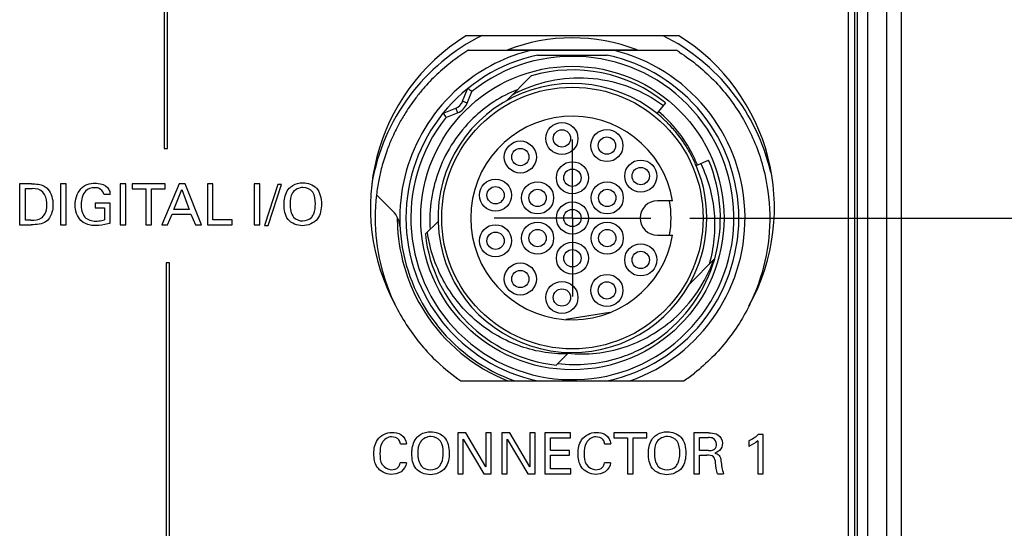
# Model space of a CAD drawing. Header units: inches. Extents: x 0 to 34, y 0 to 22.
# Tile 15 of 59: x 8.943 to 10.514, y 11.13 to 11.941. Entities that reach past the tile are written whole.
import ezdxf

# ---------------------------------------------------------------- set-up
doc = ezdxf.new("R2010")
doc.units = ezdxf.units.IN
doc.header["$LTSCALE"] = 1.87
doc.header["$MEASUREMENT"] = 0
doc.linetypes.add('CENTER', pattern=[0.6, 0.375, -0.075, 0.075, -0.075])
doc.layers.get('0').update_dxf_attribs({"linetype": 'CONTINUOUS'})
for name, color, linetype in [('02___PRT_ALL_AXES', 7, 'CONTINUOUS'), ('DEFAULT_1', 7, 'CENTER'), ('DIMENSIONS', 7, 'CONTINUOUS')]:
    doc.layers.add(name, color=color, linetype=linetype)
doc.styles.get("Standard").update_dxf_attribs({"font": 'txt', "width": 0.8})
doc.dimstyles.new('DIMSTYLE_1', dxfattribs={"dimtxt": 0.125, "dimasz": 0.18, "dimexe": 0.125, "dimexo": 0.0625, "dimgap": 0.03125, "dimtad": 0, "dimtih": 1, "dimtoh": 1, "dimdec": 3, "dimzin": 4, "dimdsep": 46, "dimtxsty": 'STANDARD', "dimblk": '_FILLED', "dimblk1": '_FILLED', "dimblk2": '_FILLED', "dimcen": 0.09, "dimadec": 0, "dimazin": 0, "dimtp": 0.001, "dimtm": 0.001, "dimtfac": 1, "dimtdec": 3, "dimtofl": 0, "dimtmove": 0, "dimatfit": 3, "dimldrblk": '_FILLED', "dimfxl": 1, "dimtolj": 1, "dimtzin": 4, "dimarcsym": 0})

# ---------------------------------------------------------------- blocks, each defined once
blk = doc.blocks.new('*D28')
at = {"layer": 'DIMENSIONS', "color": 2, "linetype": 'CONTINUOUS'}
blk.add_line((10.0124, 11.6249), (11.0659, 11.6249), dxfattribs=at)
at = {"layer": 'DIMENSIONS', "color": 2, "linetype": 'CONTINUOUS', "insert": (11.1284, 11.6874), "char_height": 0.125, "width": 1.325, "attachment_point": 1, "line_spacing_factor": 0.9}
blk.add_mtext('3.266{\\Ftxt.shx;\\W1.000000;\\H0.125000; }[82.96]', dxfattribs=at)
blk = doc.blocks.new('_FILLED')
at = {"color": 0, "linetype": 'BYBLOCK'}
blk.add_solid([(0, 0), (-1, 0.1736), (-1, -0.1736)], dxfattribs=at)
blk = doc.blocks.new('*D29')
at = {"layer": 'DIMENSIONS', "color": 2, "linetype": 'CONTINUOUS'}
blk.add_line((10.0124, 12.4749), (11.0659, 12.4749), dxfattribs=at)
at = {"layer": 'DIMENSIONS', "color": 2, "linetype": 'CONTINUOUS', "insert": (11.1284, 12.5374), "char_height": 0.125, "width": 1.425, "attachment_point": 1, "line_spacing_factor": 0.9}
blk.add_mtext('4.116{\\Ftxt.shx;\\W1.000000;\\H0.125000; }[104.55]', dxfattribs=at)
blk = doc.blocks.new('*D40')
at = {"layer": 'DIMENSIONS', "color": 2, "linetype": 'CONTINUOUS'}
blk.add_line((9.8874, 14.8424), (11.0374, 14.8424), dxfattribs=at)
at = {"layer": 'DIMENSIONS', "color": 2, "linetype": 'CONTINUOUS', "insert": (11.0999, 14.9049), "char_height": 0.125, "width": 1.725, "attachment_point": 1, "line_spacing_factor": 0.9}
blk.add_mtext('2X 6.484{\\Ftxt.shx;\\W1.000000;\\H0.125000; }[164.68]', dxfattribs=at)
blk = doc.blocks.new('*D41')
at = {"layer": 'DIMENSIONS', "color": 2, "linetype": 'CONTINUOUS'}
blk.add_line((9.8874, 13.9424), (11.0374, 13.9424), dxfattribs=at)
at = {"layer": 'DIMENSIONS', "color": 2, "linetype": 'CONTINUOUS', "insert": (11.0999, 14.0049), "char_height": 0.125, "width": 1.725, "attachment_point": 1, "line_spacing_factor": 0.9}
blk.add_mtext('2X 5.584{\\Ftxt.shx;\\W1.000000;\\H0.125000; }[141.82]', dxfattribs=at)

msp = doc.modelspace()

# ---------------------------------------------------------------- linework, layer by layer
at = {"color": 7, "linetype": 'CONTINUOUS'}
for p, q in [((10.3261, 15.904), (10.3261, 8.4028)), ((10.3499, 15.8796), (10.3499, 8.4272)), ((10.2649, 14.9534), (10.2649, 9.3534)), ((10.2754, 14.9595), (10.2754, 9.3473)), ((10.2797, 14.9595), (10.2797, 9.3473)), ((10.2959, 14.9595), (10.2959, 9.3473)), ((9.1734, 12.4401), (9.1734, 11.7356)), ((9.1784, 11.7356), (9.1784, 12.4401)), ((9.659, 11.8927), (9.9908, 11.8927)), ((9.7692, 11.8848), (9.8806, 11.8848)), ((9.7596, 11.852), (9.7195, 11.8118)), ((9.6497, 11.8112), (9.657, 11.8296)), ((9.657, 11.8083), (9.6643, 11.8267)), ((9.657, 11.8083), (9.6497, 11.8112)), ((9.9735, 11.8085), (9.9599, 11.7917)), ((9.6202, 11.7929), (9.6386, 11.8001)), ((9.6231, 11.7855), (9.6415, 11.7928)), ((9.6386, 11.8001), (9.6415, 11.7928)), ((9.1734, 11.7356), (9.1784, 11.7356)), ((10.0224, 11.7088), (10.0423, 11.7172)), ((8.9614, 11.6794), (8.9425, 11.6794)), ((8.9425, 11.6794), (8.9425, 11.6142)), ((9.0168, 11.6794), (9.0077, 11.6794)), ((9.0077, 11.6794), (9.0077, 11.6142)), ((9.0168, 11.6142), (9.0168, 11.6794)), ((9.1121, 11.6794), (9.1031, 11.6794)), ((9.1031, 11.6794), (9.1031, 11.6142)), ((9.1121, 11.6142), (9.1121, 11.6794)), ((9.1747, 11.6794), (9.1221, 11.6794)), ((9.1221, 11.6794), (9.1221, 11.6717)), ((9.1969, 11.6794), (9.1694, 11.6142)), ((9.1747, 11.6717), (9.1747, 11.6794)), ((9.2065, 11.6794), (9.1969, 11.6794)), ((9.2329, 11.6142), (9.2065, 11.6794)), ((9.2511, 11.6794), (9.2422, 11.6794)), ((9.2422, 11.6794), (9.2422, 11.6142)), ((9.2511, 11.6222), (9.2511, 11.6794)), ((9.3261, 11.6794), (9.317, 11.6794)), ((9.317, 11.6794), (9.317, 11.6142)), ((9.3261, 11.6142), (9.3261, 11.6794)), ((8.9516, 11.6719), (8.9624, 11.6719)), ((8.9516, 11.6216), (8.9516, 11.6719)), ((9.1221, 11.6717), (9.144, 11.6717)), ((9.144, 11.6717), (9.144, 11.6142)), ((9.1529, 11.6717), (9.1747, 11.6717)), ((9.1529, 11.6142), (9.1529, 11.6717)), ((9.1886, 11.6385), (9.2013, 11.6704)), ((9.2013, 11.6704), (9.2133, 11.6385)), ((9.3545, 11.6785), (9.3334, 11.6127)), ((9.3393, 11.6127), (9.3604, 11.6785)), ((9.3604, 11.6785), (9.3545, 11.6785)), ((9.0871, 11.6488), (9.0632, 11.6488)), ((9.0632, 11.6488), (9.0632, 11.6413)), ((9.077, 11.6631), (9.0868, 11.6631)), ((9.0871, 11.6167), (9.0871, 11.6488)), ((9.5382, 11.636), (9.5121, 11.6621)), ((9.9849, 11.6525), (9.9607, 11.6525)), ((9.0632, 11.6413), (9.0781, 11.6413)), ((9.0781, 11.6413), (9.0781, 11.622)), ((9.2133, 11.6385), (9.1886, 11.6385)), ((8.9604, 11.6216), (8.9516, 11.6216)), ((9.1787, 11.6142), (9.1858, 11.6311)), ((9.1858, 11.6311), (9.216, 11.6311)), ((9.216, 11.6311), (9.223, 11.6142)), ((9.2815, 11.6222), (9.2511, 11.6222)), ((9.2815, 11.6142), (9.2815, 11.6222)), ((9.6104, 11.6192), (9.5901, 11.5989)), ((8.9425, 11.6142), (8.9609, 11.6142)), ((9.0077, 11.6142), (9.0168, 11.6142)), ((9.1031, 11.6142), (9.1121, 11.6142)), ((9.144, 11.6142), (9.1529, 11.6142)), ((9.1694, 11.6142), (9.1787, 11.6142)), ((9.223, 11.6142), (9.2329, 11.6142)), ((9.2422, 11.6142), (9.2815, 11.6142)), ((9.317, 11.6142), (9.3261, 11.6142)), ((9.3334, 11.6127), (9.3393, 11.6127)), ((9.9607, 11.5974), (9.9849, 11.5974)), ((9.1816, 11.5533), (9.1766, 11.5533)), ((9.1766, 11.5533), (9.1766, 10.7895)), ((9.1816, 10.7895), (9.1816, 11.5533)), ((10.0118, 11.5195), (10.0519, 11.5596)), ((10.0518, 11.5594), (10.0519, 11.5596)), ((9.8848, 11.474), (9.8146, 11.4629)), ((9.9315, 11.4148), (9.9317, 11.4149)), ((9.9317, 11.4149), (9.932, 11.415)), ((9.9444, 11.4212), (9.9449, 11.4215)), ((9.947, 11.4227), (9.9472, 11.4228)), ((9.9497, 11.4244), (9.9499, 11.4245)), ((9.9523, 11.4262), (9.9527, 11.4265)), ((9.7989, 11.3901), (9.8192, 11.4104)), ((9.6469, 11.3651), (10.0029, 11.3651)), ((9.6547, 11.2821), (9.6421, 11.2821)), ((9.6421, 11.2821), (9.6421, 11.217)), ((9.6503, 11.2723), (9.6835, 11.217)), ((9.6503, 11.217), (9.6503, 11.2723)), ((9.6867, 11.2282), (9.6547, 11.2821)), ((9.695, 11.2821), (9.6867, 11.2821)), ((9.6867, 11.2821), (9.6867, 11.2282)), ((9.695, 11.217), (9.695, 11.2821)), ((9.7249, 11.2821), (9.7123, 11.2821)), ((9.7123, 11.2821), (9.7123, 11.217)), ((9.7206, 11.2723), (9.7537, 11.217)), ((9.7206, 11.217), (9.7206, 11.2723)), ((9.7569, 11.2282), (9.7249, 11.2821)), ((9.7653, 11.2821), (9.7569, 11.2821)), ((9.7569, 11.2821), (9.7569, 11.2282)), ((9.7653, 11.217), (9.7653, 11.2821)), ((9.8218, 11.2821), (9.7809, 11.2821)), ((9.7809, 11.2821), (9.7809, 11.217)), ((9.7899, 11.2745), (9.8218, 11.2745)), ((9.7899, 11.2542), (9.7899, 11.2745)), ((9.8218, 11.2745), (9.8218, 11.2821)), ((9.9439, 11.2821), (9.8913, 11.2821)), ((9.8913, 11.2821), (9.8913, 11.2745)), ((9.8913, 11.2745), (9.9131, 11.2745)), ((9.9131, 11.2745), (9.9131, 11.217)), ((9.9221, 11.2745), (9.9439, 11.2745)), ((9.9221, 11.217), (9.9221, 11.2745)), ((9.9439, 11.2745), (9.9439, 11.2821)), ((10.0422, 11.2821), (10.0189, 11.2821)), ((10.0189, 11.2821), (10.0189, 11.217)), ((10.0277, 11.2746), (10.042, 11.2746)), ((10.0277, 11.2541), (10.0277, 11.2746)), ((10.1296, 11.2794), (10.1216, 11.2794)), ((10.1296, 11.217), (10.1296, 11.2794)), ((9.5503, 11.2645), (9.56, 11.2645)), ((9.8764, 11.2645), (9.8861, 11.2645)), ((10.1064, 11.2696), (10.1064, 11.2606)), ((10.121, 11.2696), (10.121, 11.217)), ((9.8202, 11.2542), (9.7899, 11.2542)), ((9.7899, 11.2466), (9.8202, 11.2466)), ((9.7899, 11.2249), (9.7899, 11.2466)), ((9.8202, 11.2466), (9.8202, 11.2542)), ((10.042, 11.2541), (10.0277, 11.2541)), ((10.0279, 11.2464), (10.0393, 11.2464)), ((10.0279, 11.217), (10.0279, 11.2464)), ((9.5598, 11.2341), (9.5499, 11.2341)), ((9.8225, 11.2249), (9.7899, 11.2249)), ((9.8225, 11.217), (9.8225, 11.2249)), ((9.8859, 11.2341), (9.8759, 11.2341)), ((9.6421, 11.217), (9.6503, 11.217)), ((9.6835, 11.217), (9.695, 11.217)), ((9.7123, 11.217), (9.7206, 11.217)), ((9.7537, 11.217), (9.7653, 11.217)), ((9.7809, 11.217), (9.8225, 11.217)), ((9.9131, 11.217), (9.9221, 11.217)), ((10.0189, 11.217), (10.0279, 11.217)), ((10.0565, 11.217), (10.0662, 11.217)), ((10.121, 11.217), (10.1296, 11.217))]:
    msp.add_line(p, q, dxfattribs=at)
for centre, radius in [((9.8249, 11.6249), 0.2421), ((9.8249, 11.6249), 0.2087), ((9.8082, 11.7518), 0.0256), ((9.8082, 11.7518), 0.0138), ((9.88, 11.7404), 0.0256), ((9.7418, 11.7222), 0.0256), ((9.88, 11.7404), 0.0138), ((9.7418, 11.7222), 0.0138), ((9.8249, 11.6891), 0.0256), ((9.934, 11.6918), 0.0256), ((9.8249, 11.6891), 0.0138), ((9.934, 11.6918), 0.0138), ((9.7022, 11.6613), 0.0256), ((9.7693, 11.657), 0.0256), ((9.8805, 11.657), 0.0256), ((9.7022, 11.6613), 0.0138), ((9.7693, 11.657), 0.0138), ((9.8805, 11.657), 0.0138), ((9.8249, 11.6249), 0.0256), ((9.8249, 11.6249), 0.0138), ((9.7693, 11.5928), 0.0256), ((9.8805, 11.5928), 0.0256), ((9.7022, 11.5886), 0.0256), ((9.7022, 11.5886), 0.0138), ((9.7693, 11.5928), 0.0138), ((9.8805, 11.5928), 0.0138), ((9.8249, 11.5608), 0.0256), ((9.8249, 11.5608), 0.0138), ((9.934, 11.5581), 0.0256), ((9.934, 11.5581), 0.0138), ((9.7418, 11.5276), 0.0256), ((9.7418, 11.5276), 0.0138), ((9.8082, 11.4981), 0.0256), ((9.88, 11.5094), 0.0256), ((9.88, 11.5094), 0.0138), ((9.8082, 11.4981), 0.0138)]:
    msp.add_circle(centre, radius, dxfattribs=at)
for centre, radius, start, end in [((9.8249, 11.6249), 0.3248, 116.2895, 170.3416), ((9.8249, 11.6249), 0.3248, 12.9317, 63.5221), ((9.8249, 11.6249), 0.2874, 68.9434, 111.227), ((9.8249, 11.6249), 0.2657, 102.1015, 257.8985), ((9.8246, 11.6254), 0.3144, 121.9639, 130.4664), ((9.8254, 11.6239), 0.2767, 103.7834, 129.5098), ((9.8239, 11.6264), 0.3132, 121.7752, 121.9479), ((9.8249, 11.6249), 0.2657, 282.1015, 77.8985), ((9.8249, 11.6249), 0.2756, 289.463, 76.2709), ((9.8262, 11.627), 0.3125, 57.1617, 58.2136), ((9.8249, 11.6249), 0.2579, 141.4807, 128.5193), ((9.8258, 11.624), 0.3163, 133.3457, 139.0851), ((9.8259, 11.6238), 0.3165, 130.4627, 133.3465), ((9.8249, 11.6249), 0.2362, 51, 106.045), ((9.8249, 11.6249), 0.2756, 125.2031, 250.537), ((9.8249, 11.6249), 0.2146, 50.9993, 330.5701), ((9.824, 11.6255), 0.3139, 139.0875, 142.5235), ((9.6643, 11.8267), 0.00787, 128.5193, 158.5), ((8.4524, 10.1882), 2.038, 53.5105, 53.7318), ((9.8215, 11.6228), 0.2236, 112.0064, 134), ((9.8341, 11.6306), 0.2177, 115.8277, 118.9332), ((9.8237, 11.6258), 0.3135, 142.5323, 147.8011), ((9.6314, 11.8184), 0.0197, 291.5, 338.5), ((9.6314, 11.8184), 0.0276, 291.5, 338.5), ((9.8258, 11.6245), 0.3159, 147.7995, 151.4649), ((9.6231, 11.7855), 0.00787, 111.5, 141.4807), ((11.2616, 12.9975), 2.038, 216.2682, 216.4895), ((9.8254, 11.6255), 0.2138, 50.0536, 50.9998), ((9.8227, 11.6283), 0.2174, 26.9222, 49.9897), ((9.8249, 11.625), 0.2146, 47.6741, 50.0528), ((9.8264, 11.6242), 0.3166, 151.4648, 156.4194), ((9.8249, 11.6249), 0.1624, 9.7702, 350.2298), ((9.8245, 11.6246), 0.2151, 45.6008, 47.6745), ((9.8246, 11.6246), 0.215, 43.3818, 45.6011), ((9.825, 11.625), 0.2144, 40.6217, 43.3819), ((9.825, 11.625), 0.2144, 37.9256, 40.6204), ((9.8252, 11.6247), 0.3154, 156.4196, 160.2031), ((9.8249, 11.625), 0.2145, 33.6932, 37.9253), ((9.8247, 11.6248), 0.2148, 28.1249, 33.6879), ((9.823, 11.6255), 0.313, 160.2049, 165.1319), ((9.8247, 11.6248), 0.2148, 24.0271, 28.1268), ((9.8213, 11.6276), 0.219, 21.9974, 26.9273), ((9.8249, 11.6249), 0.2362, 305.1156, 23), ((9.8256, 11.6252), 0.2138, 23.0002, 24.025), ((9.8247, 11.6251), 0.3147, 165.1376, 168.9833), ((9.8249, 11.6249), 0.2146, 330.5722, 23.0028), ((9.8263, 11.6248), 0.3164, 168.9832, 173.2225), ((9.9607, 11.6249), 0.0276, 90, 270), ((9.8249, 11.6249), 0.1575, 349.9213, 10.0787), ((9.5104, 11.6082), 0.0394, 3.049, 45), ((9.8248, 11.625), 0.2795, 180.0603, 182.2929), ((9.8254, 11.625), 0.2801, 182.2924, 183.1124), ((9.8249, 11.6249), 0.2795, 183.0973, 212.4702), ((9.8249, 11.6249), 0.2362, 186.3178, 263.6822), ((9.8333, 11.6373), 0.2313, 311.3567, 340.1044), ((9.8248, 11.625), 0.2364, 341.7557, 343.0337), ((9.8251, 11.6249), 0.236, 343.0338, 343.8928), ((9.8249, 11.6249), 0.2795, 212.4706, 248.3683), ((9.8255, 11.6241), 0.2352, 301.9296, 303.7051), ((9.8286, 11.6263), 0.2352, 301.8523, 302.9581), ((9.8261, 11.6233), 0.2342, 303.7054, 305.1146), ((9.8288, 11.626), 0.2349, 302.958, 304.1941), ((9.8288, 11.626), 0.2349, 286.9618, 295.2575), ((9.829, 11.6254), 0.2342, 295.2632, 295.9355), ((9.8289, 11.6257), 0.2346, 296.0724, 297.7946), ((9.8286, 11.6263), 0.2352, 297.7947, 300.0493), ((9.825, 11.625), 0.2362, 300.5134, 301.099), ((9.8285, 11.6264), 0.2354, 300.049, 300.3559), ((9.8252, 11.6247), 0.2358, 301.1609, 301.8795), ((9.8285, 11.6264), 0.2354, 300.3559, 300.8241), ((9.8285, 11.6264), 0.2354, 300.8241, 301.162), ((9.8285, 11.6264), 0.2354, 301.162, 301.7274), ((9.8288, 11.6259), 0.2347, 263.3076, 286.9593), ((9.8246, 11.6246), 0.3145, 226.8333, 235.5969), ((9.8258, 11.6238), 0.3135, 304.3944, 308.2347)]:
    msp.add_arc(centre, radius, start, end, dxfattribs=at)
for points, knots in [([(9.9956, 11.8896), (10.0166, 11.8761), (10.0553, 11.844), (10.1004, 11.7836), (10.13, 11.7143), (10.1425, 11.6399), (10.1371, 11.5647), (10.1141, 11.4929), (10.0749, 11.4286), (10.0394, 11.3929), (10.0198, 11.3775)], [0, 0, 0, 0, 0.125003, 0.250001, 0.374998, 0.5, 0.625002, 0.75, 0.874998, 1, 1, 1, 1]), ([(9.7393, 11.8266), (9.7575, 11.8354), (9.7966, 11.848), (9.8581, 11.8503), (9.9178, 11.8361), (9.9538, 11.8163), (9.9701, 11.8043)], [0, 0, 0, 0, 0.249996, 0.499979, 0.749974, 1, 1, 1, 1]), ([(9.6662, 11.7836), (9.6545, 11.7723), (9.6334, 11.747), (9.6109, 11.7033), (9.5982, 11.6557), (9.5967, 11.6229), (9.5978, 11.6066)], [0, 0, 0, 0, 0.250005, 0.499994, 0.749986, 1, 1, 1, 1]), ([(10.0297, 11.7119), (10.0357, 11.6995), (10.0454, 11.6735), (10.0525, 11.6327), (10.0521, 11.5912), (10.0468, 11.564), (10.043, 11.5508)], [0, 0, 0, 0, 0.25, 0.499992, 0.749986, 1, 1, 1, 1]), ([(8.9614, 11.6794), (8.9683, 11.6794), (8.9786, 11.6791), (8.986, 11.6728), (8.9877, 11.6709)], [0, 0, 0, 0, 0.728714, 1, 1, 1, 1]), ([(9.0451, 11.6758), (9.0467, 11.6769), (9.0524, 11.6797), (9.0588, 11.6804), (9.0633, 11.6804)], [0, 0, 0, 0, 0.300437, 1, 1, 1, 1]), ([(9.0633, 11.6804), (9.0647, 11.6804), (9.0716, 11.6802), (9.0787, 11.6774), (9.0825, 11.6735)], [0, 0, 0, 0, 0.208114, 1, 1, 1, 1]), ([(9.373, 11.6723), (9.3746, 11.674), (9.3808, 11.6792), (9.3891, 11.6811), (9.3947, 11.6811)], [0, 0, 0, 0, 0.293099, 1, 1, 1, 1]), ([(9.3947, 11.6811), (9.4025, 11.6811), (9.4206, 11.6748), (9.4242, 11.6562), (9.4242, 11.6474)], [0, 0, 0, 0, 0.467343, 1, 1, 1, 1]), ([(8.9861, 11.6459), (8.9861, 11.6469), (8.9858, 11.654), (8.9838, 11.6617), (8.9797, 11.6662)], [0, 0, 0, 0, 0.151903, 1, 1, 1, 1]), ([(9.0311, 11.6457), (9.0311, 11.6478), (9.0319, 11.6589), (9.0375, 11.6707), (9.0451, 11.6758)], [0, 0, 0, 0, 0.186781, 1, 1, 1, 1]), ([(9.077, 11.6631), (9.0763, 11.6674), (9.0705, 11.6729), (9.0642, 11.6733), (9.0623, 11.6733)], [0, 0, 0, 0, 0.685311, 1, 1, 1, 1]), ([(9.0825, 11.6735), (9.0834, 11.6726), (9.0858, 11.6696), (9.0866, 11.6657), (9.0868, 11.6631)], [0, 0, 0, 0, 0.328542, 1, 1, 1, 1]), ([(9.3646, 11.6463), (9.3646, 11.6483), (9.365, 11.6575), (9.3681, 11.6671), (9.373, 11.6723)], [0, 0, 0, 0, 0.221673, 1, 1, 1, 1]), ([(9.3948, 11.6735), (9.3887, 11.6735), (9.3751, 11.6669), (9.3741, 11.6531), (9.3741, 11.6469)], [0, 0, 0, 0, 0.496586, 1, 1, 1, 1]), ([(9.4146, 11.6475), (9.4146, 11.6538), (9.4138, 11.6674), (9.4006, 11.6735), (9.3948, 11.6735)], [0, 0, 0, 0, 0.52582, 1, 1, 1, 1]), ([(9.4087, 11.6263), (9.4101, 11.6279), (9.4137, 11.6345), (9.4146, 11.6421), (9.4146, 11.6475)], [0, 0, 0, 0, 0.282028, 1, 1, 1, 1]), ([(9.5121, 11.6618), (9.5092, 11.6375), (9.5092, 11.588), (9.5263, 11.5159), (9.5597, 11.4498), (9.5916, 11.4119), (9.6094, 11.3952)], [0, 0, 0, 0, 0.249996, 0.499992, 0.749995, 1, 1, 1, 1]), ([(8.9775, 11.6252), (8.9794, 11.6266), (8.9847, 11.6325), (8.9861, 11.6406), (8.9861, 11.6459)], [0, 0, 0, 0, 0.313151, 1, 1, 1, 1]), ([(8.9957, 11.6462), (8.9957, 11.643), (8.9949, 11.6333), (8.99, 11.6236), (8.9849, 11.6195)], [0, 0, 0, 0, 0.326849, 1, 1, 1, 1]), ([(9.394, 11.6126), (9.3856, 11.6126), (9.3672, 11.6197), (9.3646, 11.6382), (9.3646, 11.6463)], [0, 0, 0, 0, 0.507882, 1, 1, 1, 1]), ([(9.4242, 11.6474), (9.4242, 11.6392), (9.4216, 11.6204), (9.4027, 11.6126), (9.394, 11.6126)], [0, 0, 0, 0, 0.485897, 1, 1, 1, 1]), ([(9.0639, 11.6127), (9.0612, 11.6127), (9.0528, 11.6132), (9.0443, 11.6167), (9.0402, 11.6209)], [0, 0, 0, 0, 0.320263, 1, 1, 1, 1]), ([(9.0639, 11.6199), (9.0656, 11.6199), (9.0704, 11.6201), (9.0751, 11.6211), (9.0781, 11.622)], [0, 0, 0, 0, 0.351479, 1, 1, 1, 1]), ([(9.0871, 11.6167), (9.0859, 11.6163), (9.0784, 11.6139), (9.0705, 11.6127), (9.0639, 11.6127)], [0, 0, 0, 0, 0.162751, 1, 1, 1, 1]), ([(9.8168, 11.4081), (9.8034, 11.4079), (9.7764, 11.4101), (9.7372, 11.4207), (9.7007, 11.4383), (9.6679, 11.4622), (9.6399, 11.4915), (9.6176, 11.5254), (9.6015, 11.5626), (9.5953, 11.5889), (9.5934, 11.6022)], [0, 0, 0, 0, 0.124997, 0.249987, 0.374987, 0.499983, 0.624985, 0.749988, 0.874989, 1, 1, 1, 1]), ([(9.8178, 11.4091), (9.8329, 11.4076), (9.8634, 11.4077), (9.9081, 11.4174), (9.9499, 11.4359), (9.9748, 11.4537), (9.9862, 11.4637)], [0, 0, 0, 0, 0.249972, 0.499952, 0.749955, 1, 1, 1, 1]), ([(9.5081, 11.2488), (9.5081, 11.2565), (9.5104, 11.274), (9.528, 11.283), (9.5366, 11.283)], [0, 0, 0, 0, 0.469723, 1, 1, 1, 1]), ([(9.5362, 11.2758), (9.5303, 11.2758), (9.5181, 11.2675), (9.5177, 11.2549), (9.5177, 11.2489)], [0, 0, 0, 0, 0.499899, 1, 1, 1, 1]), ([(9.5503, 11.2645), (9.5499, 11.2668), (9.548, 11.2735), (9.5404, 11.2758), (9.5362, 11.2758)], [0, 0, 0, 0, 0.356053, 1, 1, 1, 1]), ([(9.5366, 11.283), (9.5416, 11.283), (9.5531, 11.2813), (9.5595, 11.2702), (9.56, 11.2645)], [0, 0, 0, 0, 0.468929, 1, 1, 1, 1]), ([(9.5686, 11.2491), (9.5686, 11.2511), (9.569, 11.2603), (9.5722, 11.2699), (9.577, 11.2751)], [0, 0, 0, 0, 0.221644, 1, 1, 1, 1]), ([(9.577, 11.2751), (9.5786, 11.2768), (9.5848, 11.282), (9.5932, 11.2839), (9.5988, 11.2839)], [0, 0, 0, 0, 0.292693, 1, 1, 1, 1]), ([(9.5989, 11.2763), (9.5927, 11.2763), (9.5791, 11.2697), (9.5781, 11.2559), (9.5781, 11.2496)], [0, 0, 0, 0, 0.49658, 1, 1, 1, 1]), ([(9.5988, 11.2839), (9.6065, 11.2839), (9.6246, 11.2776), (9.6282, 11.259), (9.6282, 11.2502)], [0, 0, 0, 0, 0.467216, 1, 1, 1, 1]), ([(9.6187, 11.2503), (9.6187, 11.2566), (9.6178, 11.2702), (9.6046, 11.2763), (9.5989, 11.2763)], [0, 0, 0, 0, 0.525896, 1, 1, 1, 1]), ([(9.8341, 11.2488), (9.8341, 11.2565), (9.8365, 11.274), (9.854, 11.283), (9.8627, 11.283)], [0, 0, 0, 0, 0.469769, 1, 1, 1, 1]), ([(9.8623, 11.2758), (9.8564, 11.2758), (9.8442, 11.2675), (9.8438, 11.2549), (9.8438, 11.2489)], [0, 0, 0, 0, 0.499766, 1, 1, 1, 1]), ([(9.8764, 11.2645), (9.876, 11.2668), (9.8741, 11.2735), (9.8665, 11.2758), (9.8623, 11.2758)], [0, 0, 0, 0, 0.35577, 1, 1, 1, 1]), ([(9.8627, 11.283), (9.8677, 11.283), (9.8792, 11.2813), (9.8856, 11.2702), (9.8861, 11.2645)], [0, 0, 0, 0, 0.469063, 1, 1, 1, 1]), ([(9.9463, 11.2491), (9.9463, 11.2511), (9.9467, 11.2603), (9.9498, 11.2699), (9.9547, 11.2751)], [0, 0, 0, 0, 0.221641, 1, 1, 1, 1]), ([(9.9547, 11.2751), (9.9563, 11.2768), (9.9625, 11.282), (9.9708, 11.2839), (9.9764, 11.2839)], [0, 0, 0, 0, 0.292686, 1, 1, 1, 1]), ([(9.9765, 11.2763), (9.9703, 11.2763), (9.9567, 11.2697), (9.9557, 11.2559), (9.9557, 11.2496)], [0, 0, 0, 0, 0.496572, 1, 1, 1, 1]), ([(9.9764, 11.2839), (9.9841, 11.2839), (10.0023, 11.2776), (10.0059, 11.259), (10.0059, 11.2502)], [0, 0, 0, 0, 0.467205, 1, 1, 1, 1]), ([(9.9963, 11.2503), (9.9963, 11.2566), (9.9954, 11.2702), (9.9822, 11.2763), (9.9765, 11.2763)], [0, 0, 0, 0, 0.525889, 1, 1, 1, 1]), ([(10.055, 11.264), (10.055, 11.2675), (10.0513, 11.2745), (10.0446, 11.2746), (10.042, 11.2746)], [0, 0, 0, 0, 0.57053, 1, 1, 1, 1]), ([(10.0422, 11.2821), (10.0433, 11.2821), (10.0483, 11.2821), (10.0538, 11.2813), (10.0572, 11.2791)], [0, 0, 0, 0, 0.200357, 1, 1, 1, 1]), ([(10.0505, 11.2555), (10.051, 11.2557), (10.0536, 11.2576), (10.055, 11.2612), (10.055, 11.264)], [0, 0, 0, 0, 0.154215, 1, 1, 1, 1]), ([(9.5354, 11.216), (9.527, 11.216), (9.5101, 11.2247), (9.5081, 11.2416), (9.5081, 11.2488)], [0, 0, 0, 0, 0.536145, 1, 1, 1, 1]), ([(9.5177, 11.2489), (9.5177, 11.243), (9.5182, 11.2304), (9.5305, 11.2234), (9.5361, 11.2234)], [0, 0, 0, 0, 0.512342, 1, 1, 1, 1]), ([(9.5981, 11.2154), (9.5897, 11.2154), (9.5712, 11.2225), (9.5686, 11.241), (9.5686, 11.2491)], [0, 0, 0, 0, 0.507932, 1, 1, 1, 1]), ([(9.6282, 11.2502), (9.6282, 11.2419), (9.6256, 11.2232), (9.6068, 11.2154), (9.5981, 11.2154)], [0, 0, 0, 0, 0.485854, 1, 1, 1, 1]), ([(9.6128, 11.2291), (9.6141, 11.2307), (9.6178, 11.2373), (9.6187, 11.2449), (9.6187, 11.2503)], [0, 0, 0, 0, 0.282027, 1, 1, 1, 1]), ([(9.8615, 11.216), (9.8531, 11.216), (9.8361, 11.2247), (9.8341, 11.2416), (9.8341, 11.2488)], [0, 0, 0, 0, 0.536054, 1, 1, 1, 1]), ([(9.8438, 11.2489), (9.8438, 11.243), (9.8443, 11.2304), (9.8566, 11.2234), (9.8622, 11.2234)], [0, 0, 0, 0, 0.512357, 1, 1, 1, 1]), ([(9.9757, 11.2154), (9.9673, 11.2154), (9.9488, 11.2225), (9.9463, 11.241), (9.9463, 11.2491)], [0, 0, 0, 0, 0.507932, 1, 1, 1, 1]), ([(10.0059, 11.2502), (10.0059, 11.2419), (10.0032, 11.2232), (9.9844, 11.2154), (9.9757, 11.2154)], [0, 0, 0, 0, 0.485854, 1, 1, 1, 1]), ([(9.9904, 11.2291), (9.9917, 11.2307), (9.9954, 11.2373), (9.9963, 11.2449), (9.9963, 11.2503)], [0, 0, 0, 0, 0.282028, 1, 1, 1, 1]), ([(10.0535, 11.2342), (10.0531, 11.2376), (10.0517, 11.2461), (10.043, 11.2464), (10.0393, 11.2464)], [0, 0, 0, 0, 0.479503, 1, 1, 1, 1]), ([(10.0522, 11.25), (10.0547, 11.2493), (10.0605, 11.2468), (10.0618, 11.2405), (10.0621, 11.2374)], [0, 0, 0, 0, 0.463439, 1, 1, 1, 1]), ([(9.5598, 11.2341), (9.5592, 11.2287), (9.5524, 11.2181), (9.5409, 11.216), (9.5354, 11.216)], [0, 0, 0, 0, 0.497488, 1, 1, 1, 1]), ([(9.8859, 11.2341), (9.8853, 11.2287), (9.8785, 11.2181), (9.867, 11.216), (9.8615, 11.216)], [0, 0, 0, 0, 0.49734, 1, 1, 1, 1])]:
    msp.add_open_spline(points, degree=3, knots=knots, dxfattribs=at)
for points in [[(8.9797, 11.6662), (8.9757, 11.6707), (8.9685, 11.6719), (8.9624, 11.6719)], [(8.9877, 11.6709), (8.9933, 11.6643), (8.9957, 11.6549), (8.9957, 11.6462)], [(9.0476, 11.6678), (9.0426, 11.6623), (9.0406, 11.6542), (9.0406, 11.6469)], [(9.0623, 11.6733), (9.057, 11.6733), (9.051, 11.6717), (9.0476, 11.6678)], [(9.0402, 11.6209), (9.034, 11.6271), (9.0311, 11.6369), (9.0311, 11.6457)], [(9.0406, 11.6469), (9.0406, 11.6397), (9.042, 11.6318), (9.0465, 11.6264)], [(9.3741, 11.6469), (9.3741, 11.6397), (9.3754, 11.6318), (9.3799, 11.6263)], [(8.9604, 11.6216), (8.9662, 11.6216), (8.9728, 11.6217), (8.9775, 11.6252)], [(8.9849, 11.6195), (8.9786, 11.6143), (8.9691, 11.6142), (8.9609, 11.6142)], [(9.0465, 11.6264), (9.0506, 11.6217), (9.0577, 11.6199), (9.0639, 11.6199)], [(9.3799, 11.6263), (9.3831, 11.6222), (9.3891, 11.6203), (9.3943, 11.6203)], [(9.3943, 11.6203), (9.3995, 11.6203), (9.4054, 11.6223), (9.4087, 11.6263)], [(10.0572, 11.2791), (10.0615, 11.2764), (10.0644, 11.2708), (10.0644, 11.2658)], [(10.1064, 11.2696), (10.1118, 11.2724), (10.117, 11.2755), (10.1216, 11.2794)], [(10.042, 11.2541), (10.0449, 11.2541), (10.048, 11.254), (10.0505, 11.2555)], [(10.0644, 11.2658), (10.0644, 11.2617), (10.0628, 11.2572), (10.0598, 11.2542)], [(10.121, 11.2696), (10.1166, 11.2659), (10.1116, 11.263), (10.1064, 11.2606)], [(9.5781, 11.2496), (9.5781, 11.2425), (9.5794, 11.2346), (9.5839, 11.2291)], [(9.9557, 11.2496), (9.9557, 11.2425), (9.957, 11.2346), (9.9615, 11.2291)], [(10.0598, 11.2542), (10.0578, 11.2522), (10.055, 11.2508), (10.0522, 11.25)], [(9.5361, 11.2234), (9.5399, 11.2234), (9.5441, 11.2246), (9.5467, 11.2272)], [(9.5467, 11.2272), (9.5484, 11.2291), (9.5494, 11.2316), (9.5499, 11.2341)], [(9.5839, 11.2291), (9.5872, 11.225), (9.5931, 11.2231), (9.5983, 11.2231)], [(9.5983, 11.2231), (9.6035, 11.2231), (9.6094, 11.2251), (9.6128, 11.2291)], [(9.8622, 11.2234), (9.866, 11.2234), (9.8702, 11.2246), (9.8728, 11.2272)], [(9.8728, 11.2272), (9.8745, 11.2291), (9.8755, 11.2316), (9.8759, 11.2341)], [(9.9615, 11.2291), (9.9648, 11.225), (9.9708, 11.2231), (9.976, 11.2231)], [(9.976, 11.2231), (9.9812, 11.2231), (9.9871, 11.2251), (9.9904, 11.2291)], [(10.0565, 11.217), (10.0547, 11.2225), (10.0542, 11.2284), (10.0535, 11.2342)], [(10.0621, 11.2374), (10.0629, 11.2305), (10.0639, 11.2235), (10.0662, 11.217)]]:
    msp.add_open_spline(points, degree=3, dxfattribs=at)
at = {"layer": '02___PRT_ALL_AXES', "color": 7, "linetype": 'CONTINUOUS'}
for p, q in [((9.995, 11.9154), (9.6548, 11.9154)), ((9.9273, 11.8929), (9.7218, 11.8929))]:
    msp.add_line(p, q, dxfattribs=at)
for start, end in [(121.8305, 209.1226), (330.9022, 58.1695)]:
    msp.add_arc((9.8249, 11.6414), 0.3225, start, end, dxfattribs=at)
at = {"layer": 'DEFAULT_1', "color": 7, "linetype": 'CENTER'}
for q in [(9.8249, 11.7499), (9.6999, 11.6249), (9.9499, 11.6249), (9.8249, 11.4999)]:
    msp.add_line((9.8249, 11.6249), q, dxfattribs=at)

# ---------------------------------------------------------------- dimensions: what is measured, and where the dimension line sits
at = {"layer": 'DIMENSIONS', "color": 2, "linetype": 'CONTINUOUS'}
for feature_location, picture, middle in [((9.8874, 14.8424), '*D40', (11.9624, 14.8424)), ((9.8874, 13.9424), '*D41', (11.9624, 13.9424))]:
    dim = msp.add_ordinate_dim(feature_location=feature_location, offset=(1.15, 0), dtype=0, origin=(9.8249, 8.3588), text='2X <>', dimstyle='DIMSTYLE_1', dxfattribs=at)
    dim.commit()
    dim.dimension.update_dxf_attribs({"geometry": picture, "text_midpoint": middle})
for feature_location, picture, middle in [((10.0124, 12.4749), '*D29', (11.8409, 12.4749)), ((10.0124, 11.6249), '*D28', (11.7909, 11.6249))]:
    dim = msp.add_ordinate_dim(feature_location=feature_location, offset=(1.0535, 0), dtype=0, origin=(9.9499, 8.3588), dimstyle='DIMSTYLE_1', dxfattribs=at)
    dim.commit()
    dim.dimension.update_dxf_attribs({"geometry": picture, "text_midpoint": middle})

doc.saveas('drawing.dxf')
